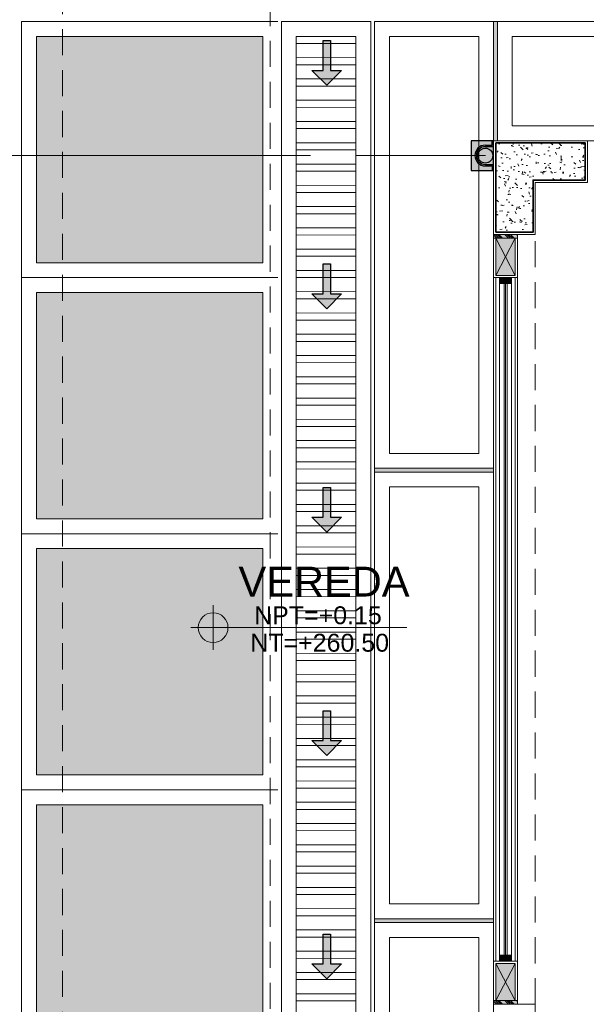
# Model space of a CAD drawing. Header units: millimetres. Extents: x -8931983 to 9630244, y 4 to 18563053.
# Tile 98 of 256: x 349100.58 to 349104.38, y 9281981.4 to 9281988.02. Entities that reach past the tile are written whole.
import ezdxf

# ---------------------------------------------------------------- set-up
doc = ezdxf.new("R2010")
doc.units = ezdxf.units.MM
doc.linetypes.add('CONTINUA', pattern=[0])
doc.linetypes.add('DASHED2', pattern=[0.375, 0.25, -0.125])
for name, color, linetype, lineweight in [('.', 7, 'Continuous', 0), ('0_ CUNETAS', 151, 'Continuous', 5), ('0_MUROS 2 BAJOS', 150, 'Continuous', 9), ('0_PROYECCIONES 1', 1, 'DASHED2', 0), ('0_TARRAJEO', 32, 'Continuous', 0), ('0_VANOS', 30, 'Continuous', 9), ('COLUMNAS', 3, 'Continuous', 35), ('COLUMNETAS TOP', 253, 'Continuous', 0), ('CUNETAS', 5, 'Continuous', 0), ('G-ANNO-DIMS', 7, 'Continuous', 5), ('JUNTAS DE DILATACIÓN', 160, 'CONTINUA', 9), ('MURO', 133, 'Continuous', 15), ('TARRAJEO', 32, 'Continuous', 0), ('TEXTO AMBIENTES', 7, 'Continuous', 30), ('vereda', 254, 'Continuous', 5)]:
    doc.layers.add(name, color=color, linetype=linetype, lineweight=lineweight)
for name, color, linetype, lineweight, true_color in [('0_COLUMNA ACHURADO', 250, 'Continuous', 0, 0x363636), ('0_PISOS', 252, 'Continuous', 0, 0x8a8a8a), ('0_TEXTURA PISOS', 252, 'Continuous', 0, 0x8c8c8c), ('PISO Cemento pulido', 254, 'Continuous', 5, 0xd1d1d1), ('tuberia des. fluvial ftt', 169, 'Continuous', 0, 0x232d53)]:
    doc.layers.add(name, color=color, linetype=linetype, lineweight=lineweight, true_color=true_color)
doc.styles.add('Arial_1', font='arial.ttf', dxfattribs={"height": 0.15})

# ---------------------------------------------------------------- blocks, each defined once
blk = doc.blocks.new('junta vereda 0.8')
at = {"layer": '.', "true_color": 0x939598}
h = blk.add_hatch(color=252, dxfattribs=at)
h.dxf.hatch_style = 1
h.paths.add_polyline_path([(0.0127000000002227, 0), (-0.0127000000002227, 0), (-0.0127000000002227, 0.799999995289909), (0.0127000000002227, 0.799999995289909)])
at = {"layer": '0_TEXTURA PISOS'}
h = blk.add_hatch(dxfattribs=at)
h.set_pattern_fill('ANGLE', color=256, angle=180)
h.set_pattern_definition([(180, (5477.765441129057, 1211.768031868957), (-9e-16, -6.985), [5.08, -1.905]), (270, (5477.765441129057, 1211.768031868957), (6.985, -1.3e-15), [5.08, -1.905])])
h.paths.add_polyline_path([(0.0127000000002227, 0), (-0.0127000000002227, 0), (-0.0127000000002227, 0.799999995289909), (0.0127000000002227, 0.799999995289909)])
at = {"layer": 'vereda'}
blk.add_lwpolyline([(0.0127000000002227, 0), (-0.0127000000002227, 0), (-0.0127000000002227, 0.799999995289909), (0.0127000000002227, 0.799999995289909)], close=True, dxfattribs=at)
blk = doc.blocks.new('verda pg edf 04')
at = {"layer": 'vereda', "elevation": -20.54863760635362}
for points in [[(-10.8149999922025, 0.8150000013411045), (-10.8149999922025, -2.184999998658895), (-11.61499998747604, -2.184999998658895), (-11.61499998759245, 0.8150000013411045)], [(-10.78959999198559, 0.8150000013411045), (-7.789599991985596, 0.8150000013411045), (-7.789599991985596, 0.0150000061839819), (-10.78959999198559, 0.0150000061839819)], [(-10.91499999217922, 0.7150000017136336), (-10.91499999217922, -2.084999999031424), (-11.51499998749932, -2.084999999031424), (-11.51499998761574, 0.7150000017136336)], [(-10.68959999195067, 0.7150000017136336), (-7.889599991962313, 0.7150000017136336), (-7.889599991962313, 0.1150000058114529), (-10.68959999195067, 0.1150000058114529)], [(-10.8149999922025, -2.210399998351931), (-10.8149999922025, -5.210399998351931), (-11.61499998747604, -5.210399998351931), (-11.61499998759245, -2.210399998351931)], [(-10.91499999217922, -2.310399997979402), (-10.91499999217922, -5.11039999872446), (-11.51499998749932, -5.11039999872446), (-11.51499998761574, -2.310399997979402)], [(-10.81499999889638, -5.235799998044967), (-10.81499999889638, -8.235799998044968), (-11.61499999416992, -8.235799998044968), (-11.61499999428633, -5.235799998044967)], [(-10.9149999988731, -5.335799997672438), (-10.9149999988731, -8.135799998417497), (-11.5149999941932, -8.135799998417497), (-11.51499999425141, -5.335799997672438)]]:
    blk.add_lwpolyline(points, close=True, dxfattribs=at)
at = {"layer": 'vereda', "xscale": -1, "rotation": 180}
blk.add_blockref('junta vereda 0.8', (-10.80229999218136, 0.8150000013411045, -20.54863760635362), dxfattribs=at)
at = {"layer": 'vereda', "rotation": 270}
for p in [(-11.61499998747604, -2.19769999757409, -20.54863760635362), (-11.61499998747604, -5.223099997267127, -20.54863760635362)]:
    blk.add_blockref('junta vereda 0.8', p, dxfattribs=at)
blk = doc.blocks.new('Cotas de elevación - M_Cota de elevación - Destino rellenado-517392-Nivel 1')
at = {"layer": 'G-ANNO-DIMS'}
for p, q in [((0, -0.0015), (0, 0.0015)), ((-0.0015, 0), (0.013, 0))]:
    blk.add_line(p, q, dxfattribs=at)
blk.add_circle((0, 0), 0.001, dxfattribs=at)
blk = doc.blocks.new('VEREDA EDF 04 PGG')
at = {"lineweight": 5}
blk.add_blockref('verda pg edf 04', (-1.215000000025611, -0.8150000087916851, 20.54863760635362), dxfattribs=at)
at = {"layer": 'TEXTO AMBIENTES', "xscale": 99.99999999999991, "yscale": 99.99999999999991, "zscale": 99.99999999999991}
blk.add_blockref('Cotas de elevación - M_Cota de elevación - Destino rellenado-517392-Nivel 1', (-13.91377764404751, -4.070535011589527, 20.54863761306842), dxfattribs=at)
at = {"layer": 'TEXTO AMBIENTES', "insert": (-14.34380075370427, -3.661464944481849, 20.54863761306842), "char_height": 0.2, "width": 2.349898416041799, "attachment_point": 1, "style": 'Arial_1'}
blk.add_mtext('\\pxqc;VEREDA', dxfattribs=at)
at = {"layer": 'TEXTO AMBIENTES', "char_height": 0.12, "width": 0.9021418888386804, "attachment_point": 1, "line_spacing_factor": 0.9417779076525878, "style": 'Arial_1'}
for s, insert in [('NPT=+0.15', (-13.63805802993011, -3.927138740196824, 20.54863761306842)), ('NT=+260.50', (-13.66388000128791, -4.111759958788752, 20.54863761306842))]:
    blk.add_mtext(s, dxfattribs=dict(at, insert=insert))
blk = doc.blocks.new('*U3805')
at = {"layer": '.', "lineweight": 30}
h = blk.add_hatch(color=1, dxfattribs=at)
h.dxf.hatch_style = 1
h.paths.add_polyline_path([(-0.0249999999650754, -0.0500000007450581), (-0.0999999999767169, -0.0500000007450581), (0, -0.150000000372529), (0.1000000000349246, -0.0500000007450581), (0.0250000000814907, -0.0500000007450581), (0.0250000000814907, 0.1499999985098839), (-0.0249999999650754, 0.1499999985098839)])
at = {"layer": '0_ CUNETAS', "color": 1, "lineweight": 30}
blk.add_lwpolyline([(-0.099999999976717, -0.0500000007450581), (-0.0249999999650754, -0.0500000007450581), (-0.0249999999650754, 0.1499999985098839), (0.0250000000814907, 0.1499999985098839), (0.0250000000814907, -0.0500000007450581), (0.1000000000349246, -0.0500000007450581), (0, -0.150000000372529)], close=True, dxfattribs=at)
blk = doc.blocks.new('*U3868')
at = {"layer": '0_ CUNETAS', "color": 0, "linetype": 'ByBlock', "lineweight": -2, "transparency": 16777216}
for p in [(3.9e-15, 64.5), (3.9e-15, 63), (3.8e-15, 61.5), (3.7e-15, 60), (3.6e-15, 58.5)]:
    blk.add_blockref('*U3805', p, dxfattribs=at)
blk = doc.blocks.new('red drenaje')
at = {"layer": '0_ CUNETAS', "lineweight": 0}
h = blk.add_hatch(dxfattribs=at)
h.set_pattern_fill('ANSI32', color=256, scale=0.015, angle=135)
h.set_pattern_definition([(180, (7.209970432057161, 110.9101056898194), (0, -0.142875), []), (180, (7.162345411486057, 110.9577307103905), (0, -0.142875), [])])
h.paths.add_polyline_path([(-48.20003028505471, 69.903105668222), (-48.60003028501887, 69.90310566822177), (-48.60003028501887, 10.19298912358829), (-48.20003028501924, 10.19298912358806)])
for p, q in [((-48.70003028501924, 70.00310566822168), (-48.70003028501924, 10.19298912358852)), ((-48.10003028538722, 70.00310566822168), (-48.70003028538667, 70.00310566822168)), ((-48.10003028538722, 70.00310566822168), (-48.10003028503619, 10.1929891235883)), ((-48.60003028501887, 69.78010566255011), (-48.60003028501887, 10.19298912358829)), ((-48.20003028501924, 69.78010566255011), (-48.20003028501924, 10.19298912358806))]:
    blk.add_line(p, q, dxfattribs=at)
blk.add_lwpolyline([(-48.20003028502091, 10.19298912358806), (-48.20003028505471, 69.903105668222), (-48.60003028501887, 69.90310566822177), (-48.60003028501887, 10.19298912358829)], close=True, dxfattribs=at)
blk.add_blockref('*U3868', (-48.39571811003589, 5.224853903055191), dxfattribs=at)
blk = doc.blocks.new('*U1092')
at = {"linetype": 'Continuous', "lineweight": 0, "true_color": 0xbebebe}
for points in [[(3037.252435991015, 1360.543106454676), (3037.212435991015, 1360.543106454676), (3037.212435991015, 1360.463106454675), (3037.252435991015, 1360.463106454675)], [(3041.802435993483, 1360.543106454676), (3041.762435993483, 1360.543106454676), (3041.762435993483, 1360.463106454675), (3041.802435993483, 1360.463106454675)]]:
    blk.add_hatch(color=9, dxfattribs=at).paths.add_polyline_path(points)
at = {"layer": '0_VANOS', "linetype": 'Continuous'}
for p, q in [((3037.252435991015, 1360.513106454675), (3041.762435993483, 1360.513106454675)), ((3037.252435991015, 1360.503106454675), (3041.762435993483, 1360.503106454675)), ((3037.252435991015, 1360.493106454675), (3041.762435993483, 1360.493106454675))]:
    blk.add_line(p, q, dxfattribs=at)
for points in [[(3037.212435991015, 1360.543106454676), (3037.212435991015, 1360.463106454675), (3037.252435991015, 1360.463106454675), (3037.252435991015, 1360.543106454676)], [(3037.252435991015, 1360.543106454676), (3041.762435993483, 1360.543106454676), (3041.762435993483, 1360.463106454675), (3037.252435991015, 1360.463106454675)], [(3041.762435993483, 1360.543106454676), (3041.762435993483, 1360.463106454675), (3041.802435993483, 1360.463106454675), (3041.802435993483, 1360.543106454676)]]:
    blk.add_lwpolyline(points, close=True, dxfattribs=at)
blk = doc.blocks.new('columnas bloque talleres')
at = {"layer": '0_COLUMNA ACHURADO'}
h = blk.add_hatch(dxfattribs=at)
h.set_pattern_fill('AR-CONC', color=256, scale=0.00088, angle=90.00000000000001)
h.set_pattern_definition([(140, (-11259.36727244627, -3098.342211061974), (0.0140263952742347, 0.1603225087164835), [0.016764, -0.184404]), (85.00000000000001, (-11259.36727244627, -3098.342211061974), (-0.1681300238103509, -0.0310142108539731), [0.0134112, -0.1475237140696]), (190.4514447, (-11259.36610358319, -3098.328850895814), (-0.1541036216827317, 0.1293082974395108), [0.014247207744, -0.156719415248]), (136.1842, (-11259.41197644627, -3098.342211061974), (0.0369972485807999, 0.2385495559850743), [0.025146, -0.2766059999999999]), (186.63555761, (-11259.40889336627, -3098.322331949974), (-0.2177349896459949, 0.2089156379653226), [0.0213708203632, -0.2350793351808]), (81.18415117, (-11259.41197644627, -3098.342211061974), (-0.2177349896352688, 0.2089156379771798), [0.0201167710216, -0.2212845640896]), (111, (-11259.40080044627, -3098.319859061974), (0.0899933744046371, 0.1334206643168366), [0.016764, -0.184404]), (56.00000000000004, (-11259.40080044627, -3098.319859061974), (-0.1620854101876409, 0.0543857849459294), [0.0134112, -0.1475232]), (161.451445, (-11259.39330099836, -3098.308740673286), (-0.0720920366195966, 0.1878064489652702), [0.014247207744, -0.1567191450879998]), (127.5, (-11259.36727244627, -3098.342211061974), (-0.0744084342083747, 0.0027179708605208), [0, -0.14573504, 0, -0.1497584, 0, -0.148082]), (97.49999999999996, (-11259.36727244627, -3098.342211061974), (-0.0881589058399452, 0.0588013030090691), [0, -0.08538464, 0, -0.14238224, 0, -0.0564388]), (57.50000000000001, (-11259.36727244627, -3098.392056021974), (0.0050412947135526, 0.1193197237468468), [0, -0.05588, 0, -0.1743456, 0, -0.2313432]), (47.5, (-11259.36727244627, -3098.414408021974), (-0.0223753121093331, 0.1303536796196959), [0, -0.072644, 0, -0.11578336, 0, -0.1642872])])
h.paths.add_polyline_path([(-10.79999999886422, -0.5999999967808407), (-10.79999999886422, 3.2191565e-09), (-10.19999999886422, 3.219156e-09), (-10.19999999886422, -0.249999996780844), (-10.54999999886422, -0.2499999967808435), (-10.54999999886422, -0.5999999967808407)])
at = {"layer": '0_TARRAJEO', "lineweight": 0}
for points, elevation in [([(-10.81499999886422, -0.6149999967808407), (-10.81499999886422, 0.0150000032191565), (-10.18499999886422, 0.015000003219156), (-10.18499999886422, -0.2649999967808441), (-10.53499999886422, -0.2649999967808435), (-10.53499999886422, -0.6149999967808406)], -1.6302693e-09), ([(-10.81499999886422, -6.214999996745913), (-10.81499999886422, -5.784999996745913), (-10.53499999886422, -5.784999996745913), (-10.53499999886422, -6.214999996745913)], -7.828476e-10)]:
    blk.add_lwpolyline(points, close=True, dxfattribs=dict(at, elevation=elevation))
at = {"layer": 'COLUMNAS', "color": 6, "elevation": -1.6302693e-09}
blk.add_lwpolyline([(-10.79999999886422, -0.5999999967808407), (-10.79999999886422, 3.2191565e-09), (-10.19999999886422, 3.219156e-09), (-10.19999999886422, -0.249999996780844), (-10.54999999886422, -0.2499999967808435), (-10.54999999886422, -0.5999999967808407)], close=True, dxfattribs=at)
blk = doc.blocks.new('montante')
at = {"linetype": 'Continuous', "true_color": 0xffffff}
blk.add_hatch(color=7, dxfattribs=at).paths.add_polyline_path([(-0.0945478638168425, 0.0999999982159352), (-0.0945478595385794, -0.1000000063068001), (0.0554521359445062, -0.1000000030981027), (0.0554521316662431, 0.1000000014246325)])
at = {"layer": '0_MUROS 2 BAJOS', "lineweight": 30}
blk.add_lwpolyline([(-0.0945478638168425, 0.0999999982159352), (-0.0945478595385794, -0.1000000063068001), (0.0554521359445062, -0.1000000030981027), (0.0554521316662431, 0.1000000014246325)], close=True, dxfattribs=at)
at = {"layer": 'tuberia des. fluvial ftt', "color": 6, "lineweight": 30}
for p, q in [((-1.5133992e-09, 0.0700000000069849), (0.045457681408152, 0.0700000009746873)), ((0.045457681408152, 0.0700000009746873), (0.045457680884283, 0.0949999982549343)), ((-1.3096724e-09, 0.0600000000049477), (0.0554576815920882, 0.0600000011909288)), ((1.2805685e-09, -0.0599999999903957), (0.0554576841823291, -0.0599999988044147)), ((1.4842954e-09, -0.069999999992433), (0.0454576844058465, -0.0699999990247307)), ((0.0454576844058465, -0.0699999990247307), (0.0454576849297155, -0.0950000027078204))]:
    blk.add_line(p, q, dxfattribs=at)
at = {"layer": 'tuberia des. fluvial ftt', "color": 4, "lineweight": 30}
blk.add_circle((0, 0), 0.05, dxfattribs=at)
at = {"layer": 'tuberia des. fluvial ftt', "color": 6, "lineweight": 30}
for centre, radius, start, end in [((0, 7.276e-12), 0.0699999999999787, 90.00000122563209, 270.0000012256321), ((0.0504576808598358, 0.0949999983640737), 0.0049999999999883, 1.2256320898e-06, 180.0000012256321), ((0, 7.276e-12), 0.06, 90.00000122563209, 270.0000012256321), ((0.0504576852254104, -0.095000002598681), 0.0049999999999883, 180.0000012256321, 1.2256320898e-06)]:
    blk.add_arc(centre, radius, start, end, dxfattribs=at)
blk = doc.blocks.new('bloque pg edf 04')
at = {"layer": '.', "true_color": 0xadddf7, "transparency": 33554572}
h = blk.add_hatch(color=141, dxfattribs=at)
h.dxf.hatch_style = 1
h.paths.add_polyline_path([(-10.82999999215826, 34.50000003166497), (-10.82999999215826, 34.47500003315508), (-10.66999999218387, 34.47500003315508), (-10.66999999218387, 34.50000003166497)])
h = blk.add_hatch(color=141, dxfattribs=at)
h.dxf.hatch_style = 1
h.paths.add_polyline_path([(-10.83002512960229, 29.35500003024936), (-10.83002512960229, 29.33000003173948), (-10.6700251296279, 29.33000003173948), (-10.6700251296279, 29.35500003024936)])
at = {"layer": 'COLUMNETAS TOP', "true_color": 0xc0c0c0}
for points in [[(-10.6849999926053, 34.47500003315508), (-10.6849999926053, 34.22500003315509), (-10.81499999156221, 34.22500003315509), (-10.81499999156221, 34.47500003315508)], [(-10.68502513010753, 29.60500003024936), (-10.68502513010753, 29.35500003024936), (-10.81502512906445, 29.35500003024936), (-10.81502512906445, 29.60500003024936)]]:
    blk.add_hatch(color=9, dxfattribs=at).paths.add_polyline_path(points)
at = {"layer": 'JUNTAS DE DILATACIÓN'}
h = blk.add_hatch(dxfattribs=at)
h.set_pattern_fill('ANSI34', color=256, scale=0.0029, angle=90.09396363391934)
h.set_pattern_definition([(135.0939636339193, (1522.311894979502, -5552.44586949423), (-0.0389999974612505, -0.0391281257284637), []), (135.0939636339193, (1522.3118736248, -5552.432848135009), (-0.0389999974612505, -0.0391281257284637), []), (135.0939636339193, (1522.311852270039, -5552.419826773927), (-0.0389999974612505, -0.0391281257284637), []), (135.0939636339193, (1522.311830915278, -5552.406805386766), (-0.0389999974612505, -0.0391281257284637), [])])
h.paths.add_polyline_path([(-10.82999999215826, 34.50000003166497), (-10.82999999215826, 34.47500003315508), (-10.66999999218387, 34.47500003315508), (-10.66999999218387, 34.50000003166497)])
h = blk.add_hatch(dxfattribs=at)
h.set_pattern_fill('ANSI34', color=256, scale=0.0029, angle=90.09396363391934)
h.set_pattern_definition([(135.0939636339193, (1522.311869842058, -5557.590869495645), (-0.0389999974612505, -0.0391281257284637), []), (135.0939636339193, (1522.311848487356, -5557.577848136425), (-0.0389999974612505, -0.0391281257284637), []), (135.0939636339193, (1522.311827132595, -5557.564826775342), (-0.0389999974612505, -0.0391281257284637), []), (135.0939636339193, (1522.311805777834, -5557.551805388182), (-0.0389999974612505, -0.0391281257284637), [])])
h.paths.add_polyline_path([(-10.83002512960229, 29.35500003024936), (-10.83002512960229, 29.33000003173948), (-10.6700251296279, 29.33000003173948), (-10.6700251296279, 29.35500003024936)])
at = {"layer": '0_PROYECCIONES 1', "ltscale": 0.7}
for points, elevation in [([(-12.32985116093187, 36.63000003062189), (1.50014883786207, 36.63000003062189), (1.50014883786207, -1.499999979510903), (-12.32985116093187, -1.499999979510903)], 20.54863760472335), ([(-10.54999999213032, 34.50000003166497), (-10.82999999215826, 34.50000003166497), (-10.82999999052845, 0.7300000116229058), (-10.54999999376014, 0.7300000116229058)], -684.9177665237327)]:
    blk.add_lwpolyline(points, close=True, dxfattribs=dict(at, elevation=elevation))
at = {"layer": 'COLUMNETAS TOP'}
for p, q in [((-10.6849999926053, 34.22500003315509, 20.54863760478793), (-10.81499999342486, 34.47500003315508, 20.54863760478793)), ((-10.6849999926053, 34.47500003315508, 20.54863760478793), (-10.81499999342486, 34.22500003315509, 20.54863760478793)), ((-10.68502513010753, 29.35500003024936, 20.54863760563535), (-10.8150251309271, 29.60500003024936, 20.54863760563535)), ((-10.68502513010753, 29.60500003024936, 20.54863760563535), (-10.8150251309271, 29.35500003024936, 20.54863760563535))]:
    blk.add_line(p, q, dxfattribs=at)
for points, elevation in [([(-10.6849999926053, 34.47500003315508), (-10.6849999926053, 34.22500003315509), (-10.81499999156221, 34.22500003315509), (-10.81499999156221, 34.47500003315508)], 20.54863760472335), ([(-10.68502513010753, 29.60500003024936), (-10.68502513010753, 29.35500003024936), (-10.81502512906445, 29.35500003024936), (-10.81502512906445, 29.60500003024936)], 20.54863760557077)]:
    blk.add_lwpolyline(points, close=True, dxfattribs=dict(at, elevation=elevation))
at = {"layer": 'JUNTAS DE DILATACIÓN'}
for points, elevation in [([(-10.82999999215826, 34.50000003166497), (-10.82999999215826, 34.47500003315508), (-10.66999999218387, 34.47500003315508), (-10.66999999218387, 34.50000003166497)], 20.54863760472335), ([(-10.83002512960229, 29.35500003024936), (-10.83002512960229, 29.33000003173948), (-10.6700251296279, 29.33000003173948), (-10.6700251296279, 29.35500003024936)], 20.54863760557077)]:
    blk.add_lwpolyline(points, close=True, dxfattribs=dict(at, elevation=elevation))
at = {"layer": 'MURO'}
for p, q in [((-10.81499999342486, 34.21000003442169, 20.54863760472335), (-10.81499999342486, 29.6200000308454, -0.694210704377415)), ((-10.6849999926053, 34.21000003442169, 20.54863760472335), (-10.6849999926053, 29.6200000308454, -0.694210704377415))]:
    blk.add_line(p, q, dxfattribs=at)
at = {"layer": 'TARRAJEO'}
for p, q in [((-10.82999999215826, 29.6200000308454, 20.54863760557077), (-10.83002941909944, 34.21000003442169, 20.54863760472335)), ((-10.66999999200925, 34.21000003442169, 20.54863760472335), (-10.67002513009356, 29.6200000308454, 20.54863760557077))]:
    blk.add_line(p, q, dxfattribs=at)
for points, elevation in [([(-10.66999999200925, 34.47500003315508), (-10.66999999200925, 34.21000003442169), (-10.82999999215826, 34.21000003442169), (-10.82999999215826, 34.47500003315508)], 20.54863760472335), ([(-10.67002513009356, 29.6200000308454), (-10.67002513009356, 29.35500003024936), (-10.83002512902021, 29.35500003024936), (-10.83002512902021, 29.6200000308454)], 20.54863760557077)]:
    blk.add_lwpolyline(points, close=True, dxfattribs=dict(at, elevation=elevation))
at = {"layer": '0_ CUNETAS', "color": 251, "lineweight": 0, "true_color": 0x636466}
blk.add_blockref('montante', (-10.88545212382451, 35.03000003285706, 20.54863760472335), dxfattribs=at)
at = {"layer": '0_VANOS', "rotation": 270}
blk.add_blockref('*U1092', (-1371.253106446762, 3071.422436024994, 20.54863760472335), dxfattribs=at)
at = {"layer": 'vereda'}
blk.add_blockref('columnas bloque talleres', (-0.0149999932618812, 35.11500002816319, 20.54863760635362), dxfattribs=at)
blk = doc.blocks.new('GOEKOOEOG')
at = {"layer": '0_PROYECCIONES 1', "ltscale": 0.7, "elevation": 2.3475195e-09}
blk.add_lwpolyline([(-7.329999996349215, -13.47999966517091), (-7.329999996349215, 1.299431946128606), (1.500000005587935, 1.299431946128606), (1.500000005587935, -13.47999966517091)], close=True, dxfattribs=at)

msp = doc.modelspace()

# ---------------------------------------------------------------- linework, layer by layer
at = {"layer": '0_ CUNETAS', "color": 251, "lineweight": 0, "true_color": 0x636466}
msp.add_line((349103.7042134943, 9281987.104492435), (349102.8346656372, 9281987.104492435), dxfattribs=at)
at = {"layer": 'TARRAJEO'}
msp.add_lwpolyline([(349103.7596656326, 9281987.204492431), (349114.5896656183, 9281987.204492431), (349114.5896656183, 9281952.07452054), (349103.7596656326, 9281952.07452054)], close=True, dxfattribs=at)

# ---------------------------------------------------------------- block references
at = {"lineweight": 5}
for name, p in [('GOEKOOEOG', (349099.3646656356, 9281987.20449363)), ('VEREDA EDF 04 PGG', (349115.7896656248, 9281988.004492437))]:
    msp.add_blockref(name, p, dxfattribs=at)

# ---------------------------------------------------------------- next in the draw order: hatches: boundary and pattern name
at = {"layer": 'PISO Cemento pulido', "true_color": 0xdfe0e1, "transparency": 33554610}
for points in [[(349102.2096656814, 9281987.904492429), (349100.6896656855, 9281987.904492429), (349100.6896656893, 9281986.384492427), (349102.2096656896, 9281986.384492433)], [(349102.2096656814, 9281986.18449243), (349100.6896656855, 9281986.18449243), (349100.6896656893, 9281984.664492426), (349102.2096656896, 9281984.66449243)], [(349102.2096656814, 9281984.464492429), (349100.6896656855, 9281984.464492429), (349100.6896656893, 9281982.944492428), (349102.2096656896, 9281982.944492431)], [(349102.2096656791, 9281982.744492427), (349100.6896656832, 9281982.744492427), (349100.6896656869, 9281981.224492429), (349102.2096656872, 9281981.22449243)]]:
    msp.add_hatch(color=254, dxfattribs=at).paths.add_polyline_path(points)

# ---------------------------------------------------------------- next in the draw order: linework, layer by layer
at = {"layer": '0_ CUNETAS', "color": 251, "lineweight": 0, "true_color": 0x636466, "elevation": 20.62996210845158}
msp.add_lwpolyline([(349099.4653705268, 9281987.104491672), (349102.5296656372, 9281987.104491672)], dxfattribs=at)
at = {"layer": '0_PISOS'}
for points in [[(349100.6896656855, 9281986.384492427), (349100.6896656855, 9281987.904492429), (349102.2096656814, 9281987.904492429), (349102.2096656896, 9281986.384492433)], [(349100.6896656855, 9281984.664492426), (349100.6896656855, 9281986.18449243), (349102.2096656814, 9281986.18449243), (349102.2096656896, 9281984.66449243)], [(349100.6896656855, 9281982.944492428), (349100.6896656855, 9281984.464492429), (349102.2096656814, 9281984.464492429), (349102.2096656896, 9281982.944492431)], [(349100.6896656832, 9281981.224492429), (349100.6896656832, 9281982.744492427), (349102.2096656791, 9281982.744492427), (349102.2096656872, 9281981.22449243)]]:
    msp.add_lwpolyline(points, close=True, dxfattribs=at)
at = {"layer": 'vereda'}
for p, q in [((349100.5896656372, 9281988.004492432), (349100.5896656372, 9281974.625061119)), ((349102.3096656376, 9281988.004492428), (349100.5896656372, 9281988.004492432)), ((349100.5896656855, 9281986.28449243), (349102.3096656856, 9281986.28449243)), ((349100.5896656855, 9281984.564492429), (349102.3096656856, 9281984.564492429)), ((349100.589665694, 9281982.84449243), (349102.309665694, 9281982.84449243))]:
    msp.add_line(p, q, dxfattribs=at)

# ---------------------------------------------------------------- next in the draw order: block references
at = {"lineweight": 5}
msp.add_blockref('bloque pg edf 04', (349114.589665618, 9281952.074492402), dxfattribs=at)

# ---------------------------------------------------------------- next in the draw order: block references
at = {"layer": 'CUNETAS', "color": 84, "lineweight": 30}
msp.add_blockref('red drenaje', (349151.0346959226, 9281918.001386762), dxfattribs=at)

doc.saveas('drawing.dxf')
